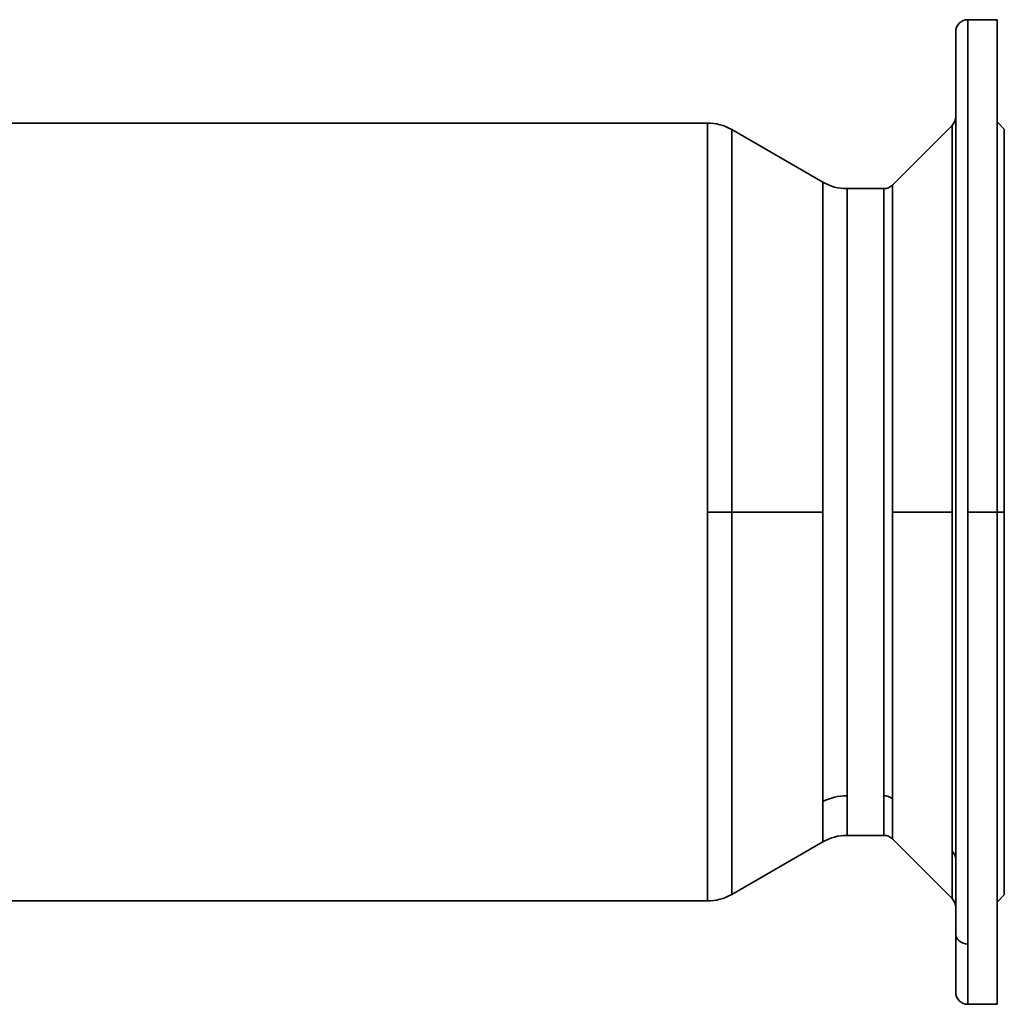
# Model space of a CAD drawing. Header units: inches. Extents: x 4301 to 6879, y 356 to 3146.
# Tile 2 of 16: x 4706 to 5111, y 1502 to 1907. Entities that reach past the tile are written whole.
import ezdxf

# ---------------------------------------------------------------- set-up
doc = ezdxf.new("R2010")
doc.units = ezdxf.units.IN
doc.header["$MEASUREMENT"] = 0

msp = doc.modelspace()

# ---------------------------------------------------------------- linework, layer by layer
at = {"color": 7, "lineweight": 35}
for p, q in [((5095.95, 1906.97), (5095.95, 1704.47)), ((5095.95, 1906.97), (5095.95, 1801.55)), ((5107.95, 1704.47), (5107.95, 1906.97)), ((5090.95, 1799.16), (5090.95, 1901.97)), ((4460.95, 1864.47), (4988.83, 1864.47)), ((4460.95, 1864.47), (4988.83, 1864.47)), ((4988.83, 1704.47), (4988.83, 1864.47)), ((4988.83, 1864.47), (4988.83, 1704.47)), ((5089.49, 1863.51), (5064.92, 1838.94)), ((5089.49, 1704.47), (5089.49, 1863.51)), ((5089.49, 1863.51), (5089.49, 1780.72)), ((5090.95, 1782.41), (5090.95, 1867.04)), ((4998.83, 1704.47), (4998.83, 1861.79)), ((4998.83, 1861.79), (4998.83, 1704.47)), ((4998.83, 1861.79), (5036.31, 1840.15)), ((5110.95, 1704.47), (5110.95, 1861.97)), ((5036.31, 1704.47), (5036.31, 1840.15)), ((5036.31, 1840.15), (5036.31, 1704.47)), ((5064.92, 1838.94), (5064.92, 1704.47)), ((5064.92, 1704.47), (5064.92, 1838.94)), ((5046.31, 1837.47), (5046.31, 1587.75)), ((5046.31, 1587.75), (5046.31, 1837.47)), ((5061.38, 1587.75), (5061.38, 1837.47)), ((5061.38, 1837.47), (5061.38, 1587.75)), ((5090.95, 1531.15), (5090.95, 1799.16)), ((5095.95, 1801.55), (5095.95, 1704.47)), ((5090.95, 1561.8), (5090.95, 1782.41)), ((5089.49, 1780.72), (5089.49, 1704.47)), ((5090.95, 1688.88), (5090.95, 1708.97)), ((4988.83, 1544.47), (4988.83, 1704.47)), ((4988.83, 1704.47), (4988.83, 1544.47)), ((4998.83, 1704.47), (5036.31, 1704.47)), ((4998.83, 1704.47), (4998.83, 1547.15)), ((5036.31, 1704.47), (4998.83, 1704.47)), ((4998.83, 1547.15), (4998.83, 1704.47)), ((5036.31, 1704.47), (5036.31, 1585.4)), ((5036.31, 1585.4), (5036.31, 1704.47)), ((5064.92, 1704.47), (5089.49, 1704.47)), ((5064.92, 1704.47), (5064.92, 1586.47)), ((5089.49, 1704.47), (5064.92, 1704.47)), ((5064.92, 1586.47), (5064.92, 1704.47)), ((5089.49, 1704.47), (5089.49, 1564.9)), ((5089.49, 1564.9), (5089.49, 1704.47)), ((5095.95, 1704.47), (5095.95, 1526.76)), ((5095.95, 1704.47), (5095.95, 1526.76)), ((5107.95, 1501.97), (5107.95, 1704.47)), ((5110.95, 1546.97), (5110.95, 1704.47)), ((5090.95, 1668.74), (5090.95, 1688.88)), ((4998.83, 1547.15), (5036.31, 1568.79)), ((5089.49, 1545.44), (5064.92, 1570.01)), ((4988.83, 1544.47), (4460.95, 1544.47)), ((4460.95, 1544.47), (4988.83, 1544.47)), ((5090.95, 1541.85), (5090.95, 1506.97)), ((5095.95, 1526.76), (5095.95, 1501.97)), ((5095.95, 1526.76), (5095.95, 1501.97))]:
    msp.add_line(p, q, dxfattribs=at)
at = {"color": 7, "lineweight": 35, "ltscale": 0.3}
for p, q in [((5107.95, 1906.97), (5095.95, 1906.97)), ((5107.95, 1704.47), (5095.95, 1704.47)), ((5095.95, 1704.47), (5107.95, 1704.47)), ((5107.95, 1501.97), (5095.95, 1501.97))]:
    msp.add_line(p, q, dxfattribs=at)
at = {"color": 7, "lineweight": 35, "ltscale": 0.024377}
for p, q in [((5107.95, 1906.97), (5107.95, 1906)), ((5107.95, 1502.95), (5107.95, 1501.97))]:
    msp.add_line(p, q, dxfattribs=at)
at = {"color": 7, "lineweight": 35, "ltscale": 0.072896}
msp.add_line((5107.95, 1906), (5107.95, 1903.08), dxfattribs=at)
at = {"color": 7, "lineweight": 35, "ltscale": 0.00195}
msp.add_line((5090.95, 1901.89), (5090.95, 1901.97), dxfattribs=at)
at = {"color": 7, "lineweight": 35, "ltscale": 0.001305}
msp.add_line((5090.95, 1901.97), (5090.95, 1901.92), dxfattribs=at)
at = {"color": 7, "lineweight": 35, "ltscale": 0.015366}
msp.add_line((5090.95, 1901.35), (5090.95, 1901.97), dxfattribs=at)
at = {"color": 7, "lineweight": 35, "ltscale": 0.039569}
msp.add_line((5090.95, 1898.71), (5090.95, 1900.29), dxfattribs=at)
at = {"color": 7, "lineweight": 35, "ltscale": 0.120715}
for p, q in [((5107.95, 1903.08), (5107.95, 1898.25)), ((5107.95, 1510.69), (5107.95, 1505.86))]:
    msp.add_line(p, q, dxfattribs=at)
at = {"color": 7, "lineweight": 35, "ltscale": 0.11823}
msp.add_line((5090.95, 1893.98), (5090.95, 1898.71), dxfattribs=at)
at = {"color": 7, "lineweight": 35, "ltscale": 0.167371}
for p, q in [((5107.95, 1898.25), (5107.95, 1891.56)), ((5107.95, 1517.39), (5107.95, 1510.69))]:
    msp.add_line(p, q, dxfattribs=at)
at = {"color": 7, "lineweight": 35, "ltscale": 0.078275}
msp.add_line((5090.95, 1890.85), (5090.95, 1893.98), dxfattribs=at)
at = {"color": 7, "lineweight": 35, "ltscale": 0.212413}
msp.add_line((5107.95, 1891.56), (5107.95, 1883.06), dxfattribs=at)
at = {"color": 7, "lineweight": 35, "ltscale": 0.349904}
for p, q in [((5090.95, 1889.92), (5090.95, 1875.92)), ((5090.95, 1889.92), (5090.95, 1875.92)), ((5090.95, 1861.93), (5090.95, 1875.92)), ((5090.95, 1843.98), (5090.95, 1829.98)), ((5090.95, 1815.99), (5090.95, 1829.98)), ((5090.95, 1736.42), (5090.95, 1750.41)), ((5090.95, 1672.53), (5090.95, 1658.53)), ((5090.95, 1644.53), (5090.95, 1658.53)), ((5090.95, 1592.96), (5090.95, 1578.96)), ((5090.95, 1564.96), (5090.95, 1578.96)), ((5090.95, 1519.02), (5090.95, 1533.02)), ((5090.95, 1519.02), (5090.95, 1533.02))]:
    msp.add_line(p, q, dxfattribs=at)
at = {"color": 7, "lineweight": 35, "ltscale": 0.120622}
msp.add_line((5090.95, 1882.4), (5090.95, 1887.23), dxfattribs=at)
at = {"color": 7, "lineweight": 35, "ltscale": 0.255412}
for p, q in [((5107.95, 1883.06), (5107.95, 1872.84)), ((5107.95, 1536.1), (5107.95, 1525.88))]:
    msp.add_line(p, q, dxfattribs=at)
at = {"color": 7, "lineweight": 35, "ltscale": 0.270357}
msp.add_line((5090.95, 1877.79), (5090.95, 1866.98), dxfattribs=at)
at = {"color": 7, "lineweight": 35, "ltscale": 0.22202}
for p, q in [((5090.95, 1875.92), (5090.95, 1867.04)), ((5090.95, 1867.04), (5090.95, 1875.92))]:
    msp.add_line(p, q, dxfattribs=at)
at = {"color": 7, "lineweight": 35, "ltscale": 0.295949}
for p, q in [((5107.95, 1872.84), (5107.95, 1861.01)), ((5107.95, 1547.94), (5107.95, 1536.1))]:
    msp.add_line(p, q, dxfattribs=at)
at = {"color": 7, "lineweight": 35, "ltscale": 0.106066}
for p, q in [((5107.95, 1864.97), (5110.95, 1861.97)), ((5107.95, 1543.97), (5110.95, 1546.97))]:
    msp.add_line(p, q, dxfattribs=at)
at = {"color": 7, "lineweight": 35, "ltscale": 0.333638}
for p, q in [((5107.95, 1861.01), (5107.95, 1847.66)), ((5107.95, 1561.28), (5107.95, 1547.94))]:
    msp.add_line(p, q, dxfattribs=at)
at = {"color": 7, "lineweight": 35, "ltscale": 0.018959}
msp.add_line((5110.95, 1861.21), (5110.95, 1861.97), dxfattribs=at)
at = {"color": 7, "lineweight": 35, "ltscale": 0.056699}
for p, q in [((5110.95, 1858.94), (5110.95, 1861.21)), ((5110.95, 1547.73), (5110.95, 1550))]:
    msp.add_line(p, q, dxfattribs=at)
at = {"color": 7, "lineweight": 35, "ltscale": 0.093889}
for p, q in [((5110.95, 1855.19), (5110.95, 1858.94)), ((5110.95, 1550), (5110.95, 1553.75))]:
    msp.add_line(p, q, dxfattribs=at)
at = {"color": 7, "lineweight": 35, "ltscale": 0.130177}
for p, q in [((5110.95, 1849.98), (5110.95, 1855.19)), ((5110.95, 1553.75), (5110.95, 1558.96))]:
    msp.add_line(p, q, dxfattribs=at)
at = {"color": 7, "lineweight": 35, "ltscale": 0.368112}
for p, q in [((5107.95, 1847.66), (5107.95, 1832.94)), ((5107.95, 1576.01), (5107.95, 1561.28))]:
    msp.add_line(p, q, dxfattribs=at)
at = {"color": 7, "lineweight": 35, "ltscale": 0.16521}
for p, q in [((5110.95, 1843.37), (5110.95, 1849.98)), ((5110.95, 1558.96), (5110.95, 1565.57))]:
    msp.add_line(p, q, dxfattribs=at)
at = {"color": 7, "lineweight": 35, "ltscale": 0.198654}
for p, q in [((5110.95, 1835.43), (5110.95, 1843.37)), ((5110.95, 1565.57), (5110.95, 1573.51))]:
    msp.add_line(p, q, dxfattribs=at)
at = {"color": 7, "lineweight": 35, "ltscale": 0.376749}
for p, q in [((5046.31, 1837.47), (5061.38, 1837.47)), ((5046.31, 1837.47), (5061.38, 1837.47)), ((5061.38, 1571.47), (5046.31, 1571.47)), ((5046.31, 1571.47), (5061.38, 1571.47))]:
    msp.add_line(p, q, dxfattribs=at)
at = {"color": 7, "lineweight": 35, "ltscale": 0.163747}
msp.add_line((5046.31, 1830.92), (5046.31, 1837.47), dxfattribs=at)
at = {"color": 7, "lineweight": 35, "ltscale": 0.00092}
msp.add_line((5090.95, 1836.29), (5090.95, 1836.32), dxfattribs=at)
at = {"color": 7, "lineweight": 35, "ltscale": 0.230183}
for p, q in [((5110.95, 1826.22), (5110.95, 1835.43)), ((5110.95, 1573.51), (5110.95, 1582.72))]:
    msp.add_line(p, q, dxfattribs=at)
at = {"color": 7, "lineweight": 35, "ltscale": 0.399042}
for p, q in [((5107.95, 1832.94), (5107.95, 1816.97)), ((5107.95, 1591.97), (5107.95, 1576.01))]:
    msp.add_line(p, q, dxfattribs=at)
at = {"color": 7, "lineweight": 35, "ltscale": 0.259496}
for p, q in [((5110.95, 1815.84), (5110.95, 1826.22)), ((5110.95, 1582.72), (5110.95, 1593.1))]:
    msp.add_line(p, q, dxfattribs=at)
at = {"color": 7, "lineweight": 35, "ltscale": 0.001077}
msp.add_line((5090.95, 1821.84), (5090.95, 1821.88), dxfattribs=at)
at = {"color": 7, "lineweight": 35, "ltscale": 0.426128}
for p, q in [((5107.95, 1816.97), (5107.95, 1799.93)), ((5107.95, 1609.01), (5107.95, 1591.97))]:
    msp.add_line(p, q, dxfattribs=at)
at = {"color": 7, "lineweight": 35, "ltscale": 0.286308}
msp.add_line((5110.95, 1804.39), (5110.95, 1815.84), dxfattribs=at)
at = {"color": 7, "lineweight": 35, "ltscale": 0.00121}
msp.add_line((5090.95, 1806.83), (5090.95, 1806.88), dxfattribs=at)
at = {"color": 7, "lineweight": 35, "ltscale": 0.310367}
msp.add_line((5110.95, 1791.97), (5110.95, 1804.39), dxfattribs=at)
at = {"color": 7, "lineweight": 35, "ltscale": 0.199138}
msp.add_line((5090.95, 1791.19), (5090.95, 1799.16), dxfattribs=at)
at = {"color": 7, "lineweight": 35, "ltscale": 0.449112}
for p, q in [((5107.95, 1799.93), (5107.95, 1781.96)), ((5107.95, 1626.98), (5107.95, 1609.01))]:
    msp.add_line(p, q, dxfattribs=at)
at = {"color": 7, "lineweight": 35, "ltscale": 0.331433}
for p, q in [((5110.95, 1778.72), (5110.95, 1791.97)), ((5110.95, 1616.97), (5110.95, 1630.23))]:
    msp.add_line(p, q, dxfattribs=at)
at = {"color": 7, "lineweight": 35, "ltscale": 0.467769}
msp.add_line((5107.95, 1781.96), (5107.95, 1763.25), dxfattribs=at)
at = {"color": 7, "lineweight": 35, "ltscale": 0.349309}
for p, q in [((5110.95, 1764.74), (5110.95, 1778.72)), ((5110.95, 1630.23), (5110.95, 1644.2))]:
    msp.add_line(p, q, dxfattribs=at)
at = {"color": 7, "lineweight": 35, "ltscale": 0.046141}
msp.add_line((5090.95, 1773.26), (5090.95, 1775.1), dxfattribs=at)
at = {"color": 7, "lineweight": 35, "ltscale": 0.215542}
msp.add_line((5090.95, 1757.42), (5090.95, 1766.04), dxfattribs=at)
at = {"color": 7, "lineweight": 35, "ltscale": 0.349905}
msp.add_line((5090.95, 1764.41), (5090.95, 1750.41), dxfattribs=at)
at = {"color": 7, "lineweight": 35, "ltscale": 0.481921}
for p, q in [((5107.95, 1763.25), (5107.95, 1743.98)), ((5107.95, 1664.97), (5107.95, 1645.69))]:
    msp.add_line(p, q, dxfattribs=at)
at = {"color": 7, "lineweight": 35, "ltscale": 0.363819}
msp.add_line((5110.95, 1750.19), (5110.95, 1764.74), dxfattribs=at)
at = {"color": 7, "lineweight": 35, "ltscale": 0.374828}
for p, q in [((5110.95, 1735.2), (5110.95, 1750.19)), ((5110.95, 1658.75), (5110.95, 1673.74))]:
    msp.add_line(p, q, dxfattribs=at)
at = {"color": 7, "lineweight": 35, "ltscale": 0.491433}
for p, q in [((5107.95, 1743.98), (5107.95, 1724.32)), ((5107.95, 1684.62), (5107.95, 1664.97))]:
    msp.add_line(p, q, dxfattribs=at)
at = {"color": 7, "lineweight": 35, "ltscale": 0.382225}
for p, q in [((5110.95, 1719.91), (5110.95, 1735.2)), ((5110.95, 1673.74), (5110.95, 1689.03))]:
    msp.add_line(p, q, dxfattribs=at)
at = {"color": 7, "lineweight": 35, "ltscale": 0.496212}
for p, q in [((5107.95, 1724.32), (5107.95, 1704.47)), ((5107.95, 1704.47), (5107.95, 1684.62))]:
    msp.add_line(p, q, dxfattribs=at)
at = {"color": 7, "lineweight": 35, "ltscale": 0.385943}
for p, q in [((5110.95, 1704.47), (5110.95, 1719.91)), ((5110.95, 1689.03), (5110.95, 1704.47))]:
    msp.add_line(p, q, dxfattribs=at)
at = {"color": 7, "lineweight": 35, "ltscale": 0.25}
for p, q in [((4988.83, 1704.47), (4998.83, 1704.47)), ((4998.83, 1704.47), (4988.83, 1704.47))]:
    msp.add_line(p, q, dxfattribs=at)
at = {"color": 7, "lineweight": 35, "ltscale": 0.075}
for p, q in [((5107.95, 1704.47), (5110.95, 1704.47)), ((5110.95, 1704.47), (5107.95, 1704.47))]:
    msp.add_line(p, q, dxfattribs=at)
at = {"color": 7, "lineweight": 35, "ltscale": 0.496735}
msp.add_line((5090.95, 1648.87), (5090.95, 1668.74), dxfattribs=at)
at = {"color": 7, "lineweight": 35, "ltscale": 0.36382}
msp.add_line((5110.95, 1644.2), (5110.95, 1658.75), dxfattribs=at)
at = {"color": 7, "lineweight": 35, "ltscale": 0.481867}
msp.add_line((5090.95, 1629.59), (5090.95, 1648.87), dxfattribs=at)
at = {"color": 7, "lineweight": 35, "ltscale": 0.467768}
msp.add_line((5107.95, 1645.69), (5107.95, 1626.98), dxfattribs=at)
at = {"color": 7, "lineweight": 35, "ltscale": 0.22663}
msp.add_line((5090.95, 1611.21), (5090.95, 1620.28), dxfattribs=at)
at = {"color": 7, "lineweight": 35, "ltscale": 0.310365}
msp.add_line((5110.95, 1604.55), (5110.95, 1616.97), dxfattribs=at)
at = {"color": 7, "lineweight": 35, "ltscale": 0.430346}
msp.add_line((5090.95, 1594), (5090.95, 1611.21), dxfattribs=at)
at = {"color": 7, "lineweight": 35, "ltscale": 0.28631}
msp.add_line((5110.95, 1593.1), (5110.95, 1604.55), dxfattribs=at)
at = {"color": 7, "lineweight": 35, "ltscale": 0.201972}
msp.add_line((5090.95, 1585.92), (5090.95, 1594), dxfattribs=at)
at = {"color": 7, "lineweight": 35, "ltscale": 0.407038}
for p, q in [((5046.31, 1587.75), (5046.31, 1571.47)), ((5046.31, 1571.47), (5046.31, 1587.75)), ((5061.38, 1571.47), (5061.38, 1587.75)), ((5061.38, 1587.75), (5061.38, 1571.47))]:
    msp.add_line(p, q, dxfattribs=at)
at = {"color": 7, "lineweight": 35, "ltscale": 0.415238}
msp.add_line((5036.31, 1585.4), (5036.31, 1568.79), dxfattribs=at)
at = {"color": 7, "lineweight": 35, "ltscale": 0.413515}
msp.add_line((5036.31, 1568.86), (5036.31, 1585.4), dxfattribs=at)
at = {"color": 7, "lineweight": 35, "ltscale": 0.411443}
msp.add_line((5064.92, 1586.47), (5064.92, 1570.01), dxfattribs=at)
at = {"color": 7, "lineweight": 35, "ltscale": 0.41152}
msp.add_line((5064.92, 1570.01), (5064.92, 1586.47), dxfattribs=at)
at = {"color": 7, "lineweight": 35, "ltscale": 0.164133}
msp.add_line((5046.31, 1571.47), (5046.31, 1578.04), dxfattribs=at)
at = {"color": 7, "lineweight": 35, "ltscale": 0.356967}
msp.add_line((5090.95, 1563.89), (5090.95, 1578.17), dxfattribs=at)
at = {"color": 7, "lineweight": 35, "ltscale": 0.486719}
for p, q in [((5089.49, 1564.9), (5089.49, 1545.44)), ((5089.49, 1545.44), (5089.49, 1564.9))]:
    msp.add_line(p, q, dxfattribs=at)
at = {"color": 7, "lineweight": 35, "ltscale": 0.162403}
msp.add_line((5090.95, 1557.4), (5090.95, 1563.89), dxfattribs=at)
at = {"color": 7, "lineweight": 35, "ltscale": 0.49753}
msp.add_line((5090.95, 1541.9), (5090.95, 1561.8), dxfattribs=at)
at = {"color": 7, "lineweight": 35, "ltscale": 0.272847}
msp.add_line((5090.95, 1540.36), (5090.95, 1551.27), dxfattribs=at)
at = {"color": 7, "lineweight": 35, "ltscale": 0.01896}
msp.add_line((5110.95, 1546.97), (5110.95, 1547.73), dxfattribs=at)
at = {"color": 7, "lineweight": 35, "ltscale": 0.349903}
msp.add_line((5090.95, 1547.02), (5090.95, 1533.02), dxfattribs=at)
at = {"color": 7, "lineweight": 35, "ltscale": 0.222026}
for p, q in [((5090.95, 1533.02), (5090.95, 1541.9)), ((5090.95, 1541.9), (5090.95, 1533.02))]:
    msp.add_line(p, q, dxfattribs=at)
at = {"color": 7, "lineweight": 35, "ltscale": 0.230228}
msp.add_line((5090.95, 1531.15), (5090.95, 1540.36), dxfattribs=at)
at = {"color": 7, "lineweight": 35, "ltscale": 0.067175}
msp.add_line((5090.95, 1522.64), (5090.95, 1525.33), dxfattribs=at)
at = {"color": 7, "lineweight": 35, "ltscale": 0.212414}
msp.add_line((5107.95, 1525.88), (5107.95, 1517.39), dxfattribs=at)
at = {"color": 7, "lineweight": 35, "ltscale": 0.000735}
msp.add_line((5090.95, 1513.33), (5090.95, 1513.36), dxfattribs=at)
at = {"color": 7, "lineweight": 35, "ltscale": 0.070836}
msp.add_line((5090.95, 1508.74), (5090.95, 1511.57), dxfattribs=at)
at = {"color": 7, "lineweight": 35, "ltscale": 0.012902}
msp.add_line((5090.95, 1507.18), (5090.95, 1507.7), dxfattribs=at)
at = {"color": 7, "lineweight": 35, "ltscale": 0.005209}
msp.add_line((5090.95, 1507.18), (5090.95, 1506.97), dxfattribs=at)
at = {"color": 7, "lineweight": 35, "ltscale": 0.072897}
msp.add_line((5107.95, 1505.86), (5107.95, 1502.95), dxfattribs=at)
at = {"color": 7, "lineweight": 35}
for centre, radius, start, end in [((5095.95, 1901.97), 5, 90, 179.9896), ((4988.83, 1844.47), 20, 60, 90), ((5085.95, 1867.04), 5, 315, 359.9988), ((5046.31, 1857.47), 20, 240, 269.9998), ((5061.38, 1842.47), 5, 270, 315), ((5046.31, 1551.47), 20, 90.0002, 120), ((5061.38, 1566.47), 5, 45, 90), ((4988.83, 1564.47), 20, 270, 300), ((5085.95, 1541.9), 5, 0.0041, 44.9999), ((5095.95, 1506.97), 5, 180, 270)]:
    msp.add_arc(centre, radius, start, end, dxfattribs=at)
for centre, major_axis, ratio, start_param, end_param in [((5046.31, 1570.19), (20.01, -0.01), 0.877769, 1.571349, 2.094817), ((5046.31, 1570.19), (20.01, -0.01), 0.877769, 1.571349, 2.094817), ((5061.38, 1583.36), (5, 0), 0.877583, 0.785398, 1.570796), ((5061.38, 1583.36), (5, 0), 0.877583, 0.785398, 1.570796), ((5085.95, 1561.8), (5, 0), 0.877583, 6.283185, 7.068583), ((5085.95, 1561.8), (5, 0), 0.877583, 0, 0.785398), ((5095.95, 1531.15), (5, 0), 0.877583, 3.141593, 4.712389), ((5095.95, 1531.15), (5, 0), 0.877583, 3.141593, 4.712389)]:
    msp.add_ellipse(centre, major_axis=major_axis, ratio=ratio, start_param=start_param, end_param=end_param, dxfattribs=at)

doc.saveas('drawing.dxf')
